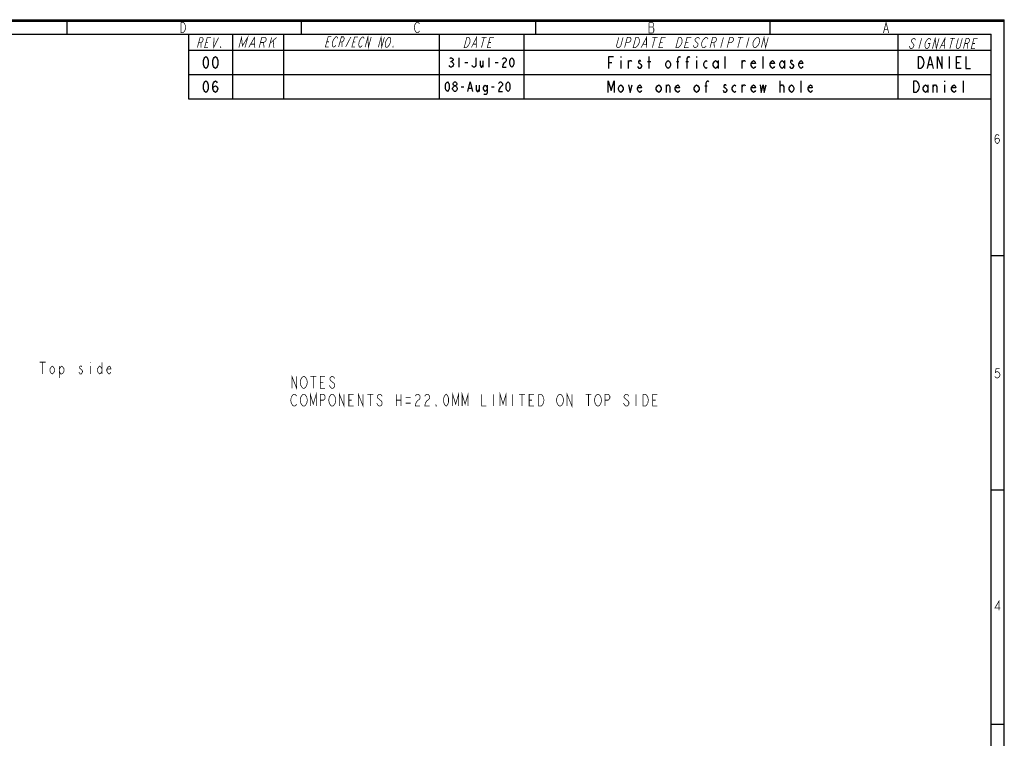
# Model space of a CAD drawing. Header units: millimetres. Extents: x 0 to 420, y 0 to 297.
# Tile 8 of 8: x 213 to 420, y 146 to 297. Entities that reach past the tile are written whole.
import ezdxf

# ---------------------------------------------------------------- set-up
doc = ezdxf.new("R2010")
doc.units = ezdxf.units.MM
doc.header["$LTSCALE"] = 23.1
doc.layers.get('0').update_dxf_attribs({"linetype": 'CONTINUOUS'})

msp = doc.modelspace()

# ---------------------------------------------------------------- linework, layer by layer
at = {"color": 7, "linetype": 'CONTINUOUS', "true_color": 0xf5f5f5}
for p, q in [((0, 297), (420, 297)), ((420, 0), (420, 297)), ((0.038, 296.671), (419.978, 296.671)), ((222.436, 296.671), (222.436, 293.928)), ((271.821, 296.671), (271.821, 293.928)), ((321.207, 296.671), (321.207, 293.928)), ((370.592, 296.671), (370.592, 293.928)), ((419.978, 0.358), (419.978, 296.671)), ((2.782, 293.928), (417.234, 293.928)), ((248.092, 293.928), (248.092, 280.32)), ((257.38, 293.928), (257.38, 280.32)), ((268.11, 293.928), (268.11, 280.32)), ((300.891, 293.928), (300.891, 280.32)), ((318.756, 293.928), (318.756, 280.32)), ((397.574, 293.928), (397.574, 280.32)), ((417.234, 3.102), (417.234, 293.928)), ((248.092, 290.551), (417.234, 290.551)), ((305.023, 288.993), (305.023, 286.993)), ((311.423, 286.993), (311.423, 288.993)), ((339.165, 289.243), (339.165, 289.035)), ((345.165, 286.743), (345.165, 289.243)), ((355.165, 289.243), (355.165, 289.035)), ((361.165, 286.743), (361.165, 289.243)), ((369.165, 286.743), (369.165, 289.243)), ((408.404, 289.243), (408.404, 286.743)), ((303.323, 288.16), (303.523, 288.16)), ((306.323, 287.993), (306.923, 287.993)), ((310.123, 288.327), (310.123, 286.993)), ((312.723, 287.993), (313.323, 287.993)), ((336.665, 287.993), (337.29, 287.993)), ((339.165, 288.41), (339.165, 286.743)), ((340.79, 286.743), (340.79, 288.41)), ((344.79, 288.202), (345.54, 288.202)), ((350.915, 288.202), (351.415, 288.202)), ((352.915, 288.202), (353.415, 288.202)), ((355.165, 288.41), (355.165, 286.743)), ((359.665, 288.41), (359.665, 286.743)), ((364.79, 286.743), (364.79, 288.41)), ((373.665, 288.41), (373.665, 286.743)), ((404.029, 287.577), (404.779, 287.577)), ((409.904, 287.993), (410.529, 287.993)), ((248.092, 285.435), (417.234, 285.435)), ((305.523, 282.878), (306.123, 282.878)), ((307.123, 282.544), (307.723, 282.544)), ((309.323, 283.211), (309.323, 281.878)), ((311.923, 282.878), (312.523, 282.878)), ((403.904, 283.294), (403.904, 281.628)), ((405.029, 281.628), (405.029, 283.294)), ((407.404, 284.128), (407.404, 283.919)), ((407.404, 283.294), (407.404, 281.628)), ((411.404, 281.628), (411.404, 284.128)), ((248.092, 280.32), (417.234, 280.32)), ((417.234, 247.286), (419.978, 247.286)), ((417.234, 197.9), (419.978, 197.9)), ((417.234, 148.515), (419.978, 148.515))]:
    msp.add_line(p, q, dxfattribs=at)
at = {"color": 7, "linetype": 'CONTINUOUS', "true_color": 0xfffff2}
for p, q in [((348.79, 281.628), (348.79, 283.294)), ((356.915, 283.086), (357.415, 283.086)), ((364.79, 281.628), (364.79, 283.294)), ((372.79, 281.628), (372.79, 284.128)), ((377.165, 281.628), (377.165, 284.128))]:
    msp.add_line(p, q, dxfattribs=at)
at = {"color": 7, "linetype": 'CONTINUOUS', "true_color": 0xf5f5f5, "const_width": 0.15}
for points in [[(247.365, 294.821), (247.146, 294.455), (246.926, 294.272), (246.487, 294.272), (246.487, 296.467)], [(246.487, 296.467), (246.926, 296.467), (247.146, 296.284)], [(247.146, 296.284), (247.365, 295.918), (247.475, 295.37), (247.365, 294.821)], [(295.982, 294.455), (295.763, 294.821), (295.653, 295.37), (295.763, 295.918), (295.873, 296.101), (295.982, 296.284), (296.202, 296.467), (296.421, 296.467), (296.641, 296.284), (296.751, 296.101)], [(296.751, 294.638), (296.641, 294.455), (296.421, 294.272), (296.202, 294.272), (295.982, 294.455)], [(345.149, 296.379), (345.149, 294.184), (345.917, 294.184)], [(346.136, 295.098), (345.917, 295.464), (346.027, 295.647), (346.027, 296.196), (345.917, 296.379), (345.149, 296.379)], [(345.149, 295.464), (345.917, 295.464)], [(345.917, 294.184), (346.136, 294.549), (346.136, 295.098)], [(394.534, 294.214), (395.083, 296.409), (395.632, 294.214)], [(394.754, 294.945), (395.412, 294.945)], [(249.93, 291.082), (250.506, 293.231), (250.983, 293.231), (251.125, 293.052), (251.173, 292.873), (251.077, 292.515), (250.933, 292.336), (250.695, 292.157), (250.218, 292.157)], [(252.217, 291.082), (251.455, 291.082), (252.031, 293.231), (252.793, 293.231)], [(253.46, 293.231), (253.361, 291.082), (254.413, 293.231)], [(258.685, 291.121), (259.261, 293.269), (259.429, 291.479), (260.556, 293.269), (259.98, 291.121)], [(260.757, 291.121), (261.98, 293.269), (262.052, 291.121)], [(262.958, 291.121), (263.534, 293.269), (264.181, 293.269), (264.392, 293.09), (264.473, 292.911), (264.377, 292.553), (264.2, 292.374), (263.893, 292.195), (263.246, 292.195)], [(265.605, 293.269), (265.029, 291.121)], [(265.269, 292.016), (266.641, 293.269)], [(265.931, 292.553), (266.065, 291.121)], [(277.617, 291.262), (276.92, 291.267), (277.513, 293.411), (278.21, 293.405)], [(278.375, 291.793), (278.436, 292.329), (278.672, 292.864), (278.945, 293.22)], [(278.945, 293.22), (279.169, 293.398), (279.343, 293.396), (279.468, 293.216), (279.506, 293.037)], [(279.708, 291.245), (280.302, 293.388), (280.737, 293.385), (280.862, 293.205), (280.9, 293.026), (280.801, 292.668), (280.664, 292.49), (280.441, 292.313), (280.005, 292.317)], [(281.19, 291.233), (282.306, 293.372)], [(283.194, 291.216), (282.497, 291.222), (283.09, 293.366), (283.787, 293.36)], [(284.028, 291.389), (283.952, 291.747), (284.014, 292.284), (284.249, 292.819), (284.522, 293.175)], [(284.522, 293.175), (284.746, 293.352), (284.92, 293.351), (285.045, 293.171), (285.083, 292.992)], [(285.286, 291.199), (285.879, 293.343), (285.983, 291.194), (286.576, 293.338)], [(288.074, 291.177), (288.667, 293.321), (288.771, 291.171), (289.364, 293.315)], [(289.605, 291.343), (289.529, 291.702), (289.591, 292.239), (289.826, 292.774), (290.099, 293.13)], [(290.099, 293.13), (290.323, 293.307), (290.497, 293.306), (290.622, 293.126)], [(290.622, 293.126), (290.697, 292.767), (290.636, 292.23), (290.401, 291.695)], [(306.74, 293.269), (307.146, 293.269), (307.301, 293.09), (307.355, 292.911), (307.408, 292.732), (307.366, 292.195), (307.12, 291.658), (306.971, 291.479), (306.821, 291.3), (306.57, 291.121), (306.164, 291.121), (306.74, 293.269)], [(307.687, 291.121), (308.771, 293.269), (308.703, 291.121)], [(310.396, 293.269), (309.82, 291.121)], [(309.888, 293.269), (310.904, 293.269)], [(311.851, 291.121), (311.039, 291.121), (311.615, 293.269), (312.427, 293.269)], [(339.648, 293.255), (339.168, 291.465), (339.007, 291.286), (338.734, 291.107), (338.509, 291.107), (338.332, 291.286), (338.267, 291.465), (338.747, 293.255)], [(339.972, 291.107), (340.548, 293.255), (341.111, 293.255), (341.288, 293.076), (341.352, 292.897), (341.256, 292.539), (341.096, 292.36), (340.823, 292.181), (340.26, 292.181)], [(342.349, 293.255), (342.799, 293.255), (342.976, 293.076), (343.041, 292.897), (343.105, 292.718), (343.074, 292.181), (342.817, 291.644), (342.657, 291.465), (342.496, 291.286), (342.223, 291.107), (341.773, 291.107), (342.349, 293.255)], [(343.461, 291.107), (344.6, 293.255), (344.587, 291.107)], [(346.4, 293.255), (345.825, 291.107)], [(345.838, 293.255), (346.963, 293.255)], [(348.076, 291.107), (347.175, 291.107), (347.751, 293.255), (348.651, 293.255)], [(352.109, 292.718), (352.078, 292.181), (351.821, 291.644), (351.661, 291.465), (351.5, 291.286), (351.227, 291.107), (350.777, 291.107), (351.352, 293.255)], [(351.352, 293.255), (351.803, 293.255), (351.98, 293.076), (352.109, 292.718)], [(353.478, 291.107), (352.577, 291.107), (353.153, 293.255), (354.054, 293.255)], [(355.758, 292.897), (355.694, 293.076), (355.517, 293.255), (355.292, 293.255), (355.019, 293.076), (354.858, 292.897), (354.81, 292.718), (354.875, 292.539)], [(354.875, 292.539), (355.406, 292.002)], [(356.339, 291.286), (356.21, 291.644), (356.242, 292.181), (356.498, 292.718), (356.659, 292.897), (356.819, 293.076), (357.092, 293.255), (357.317, 293.255), (357.495, 293.076), (357.559, 292.897)], [(357.98, 291.107), (358.555, 293.255), (359.118, 293.255), (359.295, 293.076), (359.36, 292.897), (359.264, 292.539), (359.103, 292.36), (358.83, 292.181), (358.268, 292.181)], [(360.806, 293.255), (360.231, 291.107)], [(361.581, 291.107), (362.157, 293.255), (362.72, 293.255), (362.897, 293.076), (362.961, 292.897), (362.865, 292.539), (362.705, 292.36), (362.432, 292.181), (361.869, 292.181)], [(364.408, 293.255), (363.832, 291.107)], [(363.845, 293.255), (364.971, 293.255)], [(366.209, 293.255), (365.633, 291.107)], [(367.98, 291.465), (367.819, 291.286), (367.546, 291.107), (367.321, 291.107), (367.144, 291.286), (367.079, 291.465), (367.015, 291.644), (367.046, 292.181), (367.303, 292.718), (367.624, 293.076)], [(367.624, 293.076), (367.897, 293.255), (368.122, 293.255), (368.299, 293.076), (368.364, 292.897), (368.428, 292.718), (368.397, 292.181), (368.14, 291.644), (367.98, 291.465)], [(368.784, 291.107), (369.36, 293.255), (369.685, 291.107), (370.26, 293.255)], [(401.253, 292.696), (401.199, 292.875), (401.043, 293.054), (400.839, 293.054), (400.587, 292.875), (400.437, 292.696), (400.389, 292.517), (400.443, 292.338)], [(402.574, 293.054), (401.998, 290.906)], [(403.918, 291.98), (404.326, 291.98), (404.134, 291.264), (403.984, 291.085), (403.732, 290.906), (403.528, 290.906), (403.372, 291.085), (403.318, 291.264), (403.264, 291.443), (403.306, 291.98), (403.552, 292.517), (403.852, 292.875)], [(403.852, 292.875), (404.104, 293.054), (404.308, 293.054), (404.464, 292.875), (404.518, 292.696)], [(404.855, 290.906), (405.431, 293.054), (405.671, 290.906), (406.247, 293.054)], [(406.385, 290.906), (407.471, 293.054), (407.406, 290.906)], [(409.104, 293.054), (408.528, 290.906)], [(408.594, 293.054), (409.614, 293.054)], [(411.144, 293.054), (410.665, 291.264), (410.515, 291.085), (410.263, 290.906), (410.059, 290.906), (409.902, 291.085), (409.848, 291.264), (410.328, 293.054)], [(411.385, 290.906), (411.961, 293.054), (412.471, 293.054), (412.627, 292.875), (412.681, 292.696), (412.585, 292.338), (412.435, 292.159), (412.183, 291.98), (411.673, 291.98)], [(413.834, 290.906), (413.018, 290.906), (413.593, 293.054), (414.41, 293.054)], [(250.695, 292.157), (250.693, 291.082)], [(251.743, 292.157), (252.219, 292.157)], [(254.886, 291.082), (254.79, 291.082), (254.838, 291.261), (254.886, 291.082)], [(261.208, 291.837), (261.984, 291.837)], [(263.893, 292.195), (263.994, 291.121)], [(277.217, 292.339), (277.652, 292.336)], [(279.11, 291.608), (278.974, 291.43), (278.75, 291.252), (278.576, 291.254), (278.451, 291.434), (278.375, 291.793)], [(280.441, 292.313), (280.406, 291.239)], [(282.794, 292.294), (283.229, 292.29)], [(284.687, 291.562), (284.551, 291.384), (284.327, 291.207), (284.153, 291.209), (284.028, 291.389)], [(290.401, 291.695), (290.128, 291.339), (289.904, 291.162), (289.73, 291.163), (289.605, 291.343)], [(291.211, 291.151), (291.124, 291.152), (291.173, 291.331), (291.211, 291.151)], [(308.082, 291.837), (308.692, 291.837)], [(311.327, 292.195), (311.834, 292.195)], [(343.878, 291.823), (344.553, 291.823)], [(347.463, 292.181), (348.026, 292.181)], [(352.865, 292.181), (353.428, 292.181)], [(355.406, 292.002), (355.471, 291.823), (355.375, 291.465), (355.214, 291.286), (354.941, 291.107), (354.716, 291.107), (354.539, 291.286), (354.474, 291.465), (354.41, 291.644)], [(357.175, 291.465), (357.015, 291.286), (356.742, 291.107), (356.517, 291.107), (356.339, 291.286)], [(358.83, 292.181), (358.88, 291.107)], [(400.443, 292.338), (400.911, 291.801), (400.965, 291.622), (400.869, 291.264), (400.719, 291.085), (400.467, 290.906), (400.263, 290.906), (400.107, 291.085), (400.053, 291.264), (399.999, 291.443)], [(406.781, 291.622), (407.393, 291.622)], [(412.183, 291.98), (412.201, 290.906)], [(413.305, 291.98), (413.816, 291.98)], [(418.024, 271.539), (418.148, 271.869), (418.518, 272.033), (418.889, 271.869), (419.012, 271.539), (418.889, 271.21), (418.765, 271.046), (418.518, 270.881), (418.271, 271.046), (418.148, 271.21), (418.024, 271.539), (418.024, 272.198), (418.148, 272.527), (418.271, 272.692), (418.518, 272.856), (418.765, 272.692), (418.889, 272.527)], [(418.991, 223.471), (418.25, 223.471), (418.127, 222.648), (418.373, 222.812), (418.62, 222.812), (418.867, 222.648), (418.991, 222.483), (419.114, 222.154), (418.991, 221.825), (418.867, 221.66), (418.62, 221.495), (418.373, 221.495), (418.127, 221.66), (418.003, 221.825)], [(418.9, 172.54), (418.9, 174.515), (418.036, 173.034), (419.147, 173.034)]]:
    msp.add_lwpolyline(points, dxfattribs=at)
at = {"color": 7, "linetype": 'CONTINUOUS', "true_color": 0xf5f5f5}
for points in [[(251.736, 286.743), (251.486, 286.952), (251.361, 287.16), (251.236, 287.577), (251.236, 288.41), (251.361, 288.827), (251.486, 289.035), (251.736, 289.243), (251.986, 289.035), (252.111, 288.827), (252.236, 288.41), (252.236, 287.577), (252.111, 287.16), (251.986, 286.952), (251.736, 286.743)], [(253.736, 286.743), (253.486, 286.952), (253.361, 287.16), (253.236, 287.577), (253.236, 288.41), (253.361, 288.827), (253.486, 289.035), (253.736, 289.243), (253.986, 289.035), (254.111, 288.827), (254.236, 288.41), (254.236, 287.577), (254.111, 287.16), (253.986, 286.952), (253.736, 286.743)], [(303.123, 288.827), (303.323, 288.993), (303.523, 288.993), (303.723, 288.827), (303.823, 288.66), (303.823, 288.493), (303.723, 288.327), (303.523, 288.16), (303.723, 287.993), (303.823, 287.827), (303.923, 287.66), (303.923, 287.493), (303.823, 287.327), (303.723, 287.16), (303.523, 286.993), (303.323, 286.993), (303.123, 287.16), (303.023, 287.327)], [(308.623, 288.993), (308.623, 287.327), (308.523, 287.16), (308.323, 286.993), (308.123, 286.993), (307.923, 287.16), (307.823, 287.327)], [(314.223, 288.66), (314.323, 288.827), (314.523, 288.993), (314.723, 288.993), (314.923, 288.827), (315.023, 288.66), (315.023, 288.327), (314.923, 288.16), (314.723, 287.993), (314.523, 287.827), (314.323, 287.493), (314.223, 286.993), (315.023, 286.993)], [(316.223, 286.993), (316.023, 287.16), (315.923, 287.327), (315.823, 287.66), (315.823, 288.327), (315.923, 288.66), (316.023, 288.827), (316.223, 288.993), (316.423, 288.827), (316.523, 288.66), (316.623, 288.327), (316.623, 287.66), (316.523, 287.327), (316.423, 287.16), (316.223, 286.993)], [(336.665, 286.743), (336.665, 289.243), (337.665, 289.243)], [(351.165, 286.743), (351.165, 288.827), (351.415, 289.243), (351.54, 289.243), (351.665, 289.035)], [(353.165, 286.743), (353.165, 288.827), (353.415, 289.243), (353.54, 289.243), (353.665, 289.035)], [(401.904, 289.243), (402.404, 289.243), (402.654, 289.035), (402.779, 288.827), (402.904, 288.618), (403.029, 287.993), (402.904, 287.368), (402.779, 287.16), (402.654, 286.952), (402.404, 286.743), (401.904, 286.743), (401.904, 289.243)], [(403.779, 286.743), (404.404, 289.243), (405.029, 286.743)], [(405.904, 286.743), (405.904, 289.243), (406.904, 286.743), (406.904, 289.243)], [(410.904, 286.743), (409.904, 286.743), (409.904, 289.243), (410.904, 289.243)], [(411.904, 289.243), (411.904, 286.743), (412.904, 286.743)], [(309.523, 288.327), (309.523, 287.327), (309.723, 286.993), (309.923, 286.993), (310.123, 287.327)], [(340.79, 287.993), (341.04, 288.41), (341.29, 288.41), (341.415, 288.202)], [(343.415, 288.202), (343.29, 288.41), (343.04, 288.41), (342.915, 288.202), (342.915, 287.993), (343.165, 287.785), (343.415, 287.577), (343.54, 287.368), (343.54, 287.16), (343.415, 286.952), (343.29, 286.743), (343.04, 286.743), (342.915, 286.952), (342.79, 287.16)], [(349.665, 287.368), (349.415, 286.952), (349.165, 286.743), (348.915, 286.952), (348.665, 287.368), (348.665, 287.785), (348.915, 288.202), (349.165, 288.41), (349.415, 288.202), (349.665, 287.785), (349.665, 287.368)], [(357.415, 286.952), (357.165, 286.743), (356.915, 286.952), (356.665, 287.368), (356.665, 287.785), (356.915, 288.202), (357.165, 288.41), (357.415, 288.202)], [(359.665, 287.368), (359.415, 286.952), (359.165, 286.743), (358.915, 286.952), (358.665, 287.368), (358.665, 287.785), (358.915, 288.202), (359.165, 288.41), (359.415, 288.202), (359.665, 287.785)], [(364.79, 287.993), (365.04, 288.41), (365.29, 288.41), (365.415, 288.202)], [(367.54, 287.16), (367.415, 286.952), (367.165, 286.743), (366.915, 286.952), (366.665, 287.368), (366.665, 287.785), (366.915, 288.202), (367.165, 288.41), (367.415, 288.202), (367.54, 287.785), (366.665, 287.785)], [(371.54, 287.16), (371.415, 286.952), (371.165, 286.743), (370.915, 286.952), (370.665, 287.368), (370.665, 287.785), (370.915, 288.202), (371.165, 288.41), (371.415, 288.202), (371.54, 287.785), (370.665, 287.785)], [(373.665, 287.368), (373.415, 286.952), (373.165, 286.743), (372.915, 286.952), (372.665, 287.368), (372.665, 287.785), (372.915, 288.202), (373.165, 288.41), (373.415, 288.202), (373.665, 287.785)], [(375.415, 288.202), (375.29, 288.41), (375.04, 288.41), (374.915, 288.202), (374.915, 287.993), (375.165, 287.785), (375.415, 287.577), (375.54, 287.368), (375.54, 287.16), (375.415, 286.952), (375.29, 286.743), (375.04, 286.743), (374.915, 286.952), (374.79, 287.16)], [(377.54, 287.16), (377.415, 286.952), (377.165, 286.743), (376.915, 286.952), (376.665, 287.368), (376.665, 287.785), (376.915, 288.202), (377.165, 288.41), (377.415, 288.202), (377.54, 287.785), (376.665, 287.785)], [(251.736, 281.628), (251.486, 281.836), (251.361, 282.044), (251.236, 282.461), (251.236, 283.294), (251.361, 283.711), (251.486, 283.919), (251.736, 284.128), (251.986, 283.919), (252.111, 283.711), (252.236, 283.294), (252.236, 282.461), (252.111, 282.044), (251.986, 281.836), (251.736, 281.628)], [(253.236, 282.461), (253.361, 282.878), (253.736, 283.086), (254.111, 282.878), (254.236, 282.461), (254.111, 282.044), (253.986, 281.836), (253.736, 281.628), (253.486, 281.836), (253.361, 282.044), (253.236, 282.461), (253.236, 283.294), (253.361, 283.711), (253.486, 283.919), (253.736, 284.128), (253.986, 283.919), (254.111, 283.711)], [(302.623, 281.878), (302.423, 282.044), (302.323, 282.211), (302.223, 282.544), (302.223, 283.211), (302.323, 283.544), (302.423, 283.711), (302.623, 283.878), (302.823, 283.711), (302.923, 283.544), (303.023, 283.211), (303.023, 282.544), (302.923, 282.211), (302.823, 282.044), (302.623, 281.878)], [(304.123, 281.878), (303.923, 282.044), (303.823, 282.211), (303.723, 282.378), (303.723, 282.544), (303.823, 282.711), (303.923, 282.878), (304.123, 283.044), (304.323, 283.044), (304.523, 282.878), (304.623, 282.711), (304.723, 282.544), (304.723, 282.378), (304.623, 282.211), (304.523, 282.044), (304.323, 281.878), (304.123, 281.878)], [(304.123, 283.044), (303.923, 283.211), (303.823, 283.378), (303.823, 283.544), (303.923, 283.711), (304.123, 283.878), (304.323, 283.878), (304.523, 283.711), (304.623, 283.544), (304.623, 283.378), (304.523, 283.211), (304.323, 283.044)], [(306.923, 281.878), (307.423, 283.878), (307.923, 281.878)], [(308.723, 283.211), (308.723, 282.211), (308.923, 281.878), (309.123, 281.878), (309.323, 282.211)], [(311.023, 282.378), (310.823, 282.044), (310.623, 281.878), (310.423, 282.044), (310.223, 282.378), (310.223, 282.711), (310.423, 283.044), (310.623, 283.211), (310.823, 283.044), (311.023, 282.711)], [(311.023, 283.211), (311.023, 281.711), (310.923, 281.378), (310.823, 281.211), (310.423, 281.211), (310.323, 281.378)], [(313.423, 283.544), (313.523, 283.711), (313.723, 283.878), (313.923, 283.878), (314.123, 283.711), (314.223, 283.544), (314.223, 283.211), (314.123, 283.044), (313.923, 282.878), (313.723, 282.711), (313.523, 282.378), (313.423, 281.878), (314.223, 281.878)], [(315.423, 281.878), (315.223, 282.044), (315.123, 282.211), (315.023, 282.544), (315.023, 283.211), (315.123, 283.544), (315.223, 283.711), (315.423, 283.878), (315.623, 283.711), (315.723, 283.544), (315.823, 283.211), (315.823, 282.544), (315.723, 282.211), (315.623, 282.044), (315.423, 281.878)], [(400.904, 284.128), (401.404, 284.128), (401.654, 283.919), (401.779, 283.711), (401.904, 283.503), (402.029, 282.878), (401.904, 282.253), (401.779, 282.044), (401.654, 281.836), (401.404, 281.628), (400.904, 281.628), (400.904, 284.128)], [(403.904, 282.253), (403.654, 281.836), (403.404, 281.628), (403.154, 281.836), (402.904, 282.253), (402.904, 282.669), (403.154, 283.086), (403.404, 283.294), (403.654, 283.086), (403.904, 282.669)], [(405.029, 282.878), (405.279, 283.294), (405.529, 283.294), (405.779, 282.878), (405.779, 281.628)], [(409.779, 282.044), (409.654, 281.836), (409.404, 281.628), (409.154, 281.836), (408.904, 282.253), (408.904, 282.669), (409.154, 283.086), (409.404, 283.294), (409.654, 283.086), (409.779, 282.669), (408.904, 282.669)]]:
    msp.add_lwpolyline(points, dxfattribs=at)
at = {"color": 7, "linetype": 'CONTINUOUS', "true_color": 0xfffff2}
for points in [[(336.54, 281.628), (336.54, 284.128), (337.165, 282.044), (337.79, 284.128), (337.79, 281.628)], [(339.665, 282.253), (339.415, 281.836), (339.165, 281.628), (338.915, 281.836), (338.665, 282.253), (338.665, 282.669), (338.915, 283.086), (339.165, 283.294), (339.415, 283.086), (339.665, 282.669), (339.665, 282.253)], [(340.79, 283.294), (341.165, 281.628), (341.54, 283.294)], [(343.54, 282.044), (343.415, 281.836), (343.165, 281.628), (342.915, 281.836), (342.665, 282.253), (342.665, 282.669), (342.915, 283.086), (343.165, 283.294), (343.415, 283.086), (343.54, 282.669), (342.665, 282.669)], [(347.665, 282.253), (347.415, 281.836), (347.165, 281.628), (346.915, 281.836), (346.665, 282.253), (346.665, 282.669), (346.915, 283.086), (347.165, 283.294), (347.415, 283.086), (347.665, 282.669), (347.665, 282.253)], [(348.79, 282.878), (349.04, 283.294), (349.29, 283.294), (349.54, 282.878), (349.54, 281.628)], [(351.54, 282.044), (351.415, 281.836), (351.165, 281.628), (350.915, 281.836), (350.665, 282.253), (350.665, 282.669), (350.915, 283.086), (351.165, 283.294), (351.415, 283.086), (351.54, 282.669), (350.665, 282.669)], [(355.665, 282.253), (355.415, 281.836), (355.165, 281.628), (354.915, 281.836), (354.665, 282.253), (354.665, 282.669), (354.915, 283.086), (355.165, 283.294), (355.415, 283.086), (355.665, 282.669), (355.665, 282.253)], [(357.165, 281.628), (357.165, 283.711), (357.415, 284.128), (357.54, 284.128), (357.665, 283.919)], [(361.415, 283.086), (361.29, 283.294), (361.04, 283.294), (360.915, 283.086), (360.915, 282.878), (361.165, 282.669), (361.415, 282.461), (361.54, 282.253), (361.54, 282.044), (361.415, 281.836), (361.29, 281.628), (361.04, 281.628), (360.915, 281.836), (360.79, 282.044)], [(363.415, 281.836), (363.165, 281.628), (362.915, 281.836), (362.665, 282.253), (362.665, 282.669), (362.915, 283.086), (363.165, 283.294), (363.415, 283.086)], [(364.79, 282.878), (365.04, 283.294), (365.29, 283.294), (365.415, 283.086)], [(367.54, 282.044), (367.415, 281.836), (367.165, 281.628), (366.915, 281.836), (366.665, 282.253), (366.665, 282.669), (366.915, 283.086), (367.165, 283.294), (367.415, 283.086), (367.54, 282.669), (366.665, 282.669)], [(368.54, 283.294), (368.79, 281.628), (369.165, 283.294), (369.415, 281.628), (369.79, 283.294)], [(372.79, 282.878), (372.79, 283.086), (373.04, 283.294), (373.165, 283.294), (373.29, 283.294), (373.54, 282.878), (373.54, 281.628)], [(375.665, 282.253), (375.415, 281.836), (375.165, 281.628), (374.915, 281.836), (374.665, 282.253), (374.665, 282.669), (374.915, 283.086), (375.165, 283.294), (375.415, 283.086), (375.665, 282.669), (375.665, 282.253)], [(379.54, 282.044), (379.415, 281.836), (379.165, 281.628), (378.915, 281.836), (378.665, 282.253), (378.665, 282.669), (378.915, 283.086), (379.165, 283.294), (379.415, 283.086), (379.54, 282.669), (378.665, 282.669)]]:
    msp.add_lwpolyline(points, dxfattribs=at)
at = {"color": 2, "linetype": 'CONTINUOUS', "const_width": 0.15}
for points in [[(216.738, 224.819), (217.988, 224.819)], [(217.363, 224.819), (217.363, 222.319)], [(227.363, 224.819), (227.363, 224.611)], [(229.863, 224.819), (229.863, 222.319)], [(219.863, 222.944), (219.613, 222.527), (219.363, 222.319), (219.113, 222.527), (218.863, 222.944), (218.863, 223.361), (219.113, 223.777), (219.363, 223.986), (219.613, 223.777), (219.863, 223.361), (219.863, 222.944)], [(220.863, 223.361), (221.113, 223.777), (221.363, 223.986), (221.613, 223.777), (221.863, 223.361), (221.863, 222.944), (221.613, 222.527), (221.363, 222.319), (221.113, 222.319), (220.863, 222.944)], [(220.863, 223.986), (220.863, 221.486)], [(225.238, 222.319), (224.988, 222.736)], [(225.613, 223.777), (225.488, 223.986), (225.238, 223.986), (225.113, 223.777), (225.113, 223.569), (225.363, 223.361), (225.613, 223.152), (225.738, 222.944), (225.738, 222.736)], [(225.738, 222.736), (225.488, 222.319), (225.238, 222.319)], [(227.363, 223.986), (227.363, 222.319)], [(229.863, 222.944), (229.613, 222.527), (229.363, 222.319), (229.113, 222.527), (228.863, 222.944), (228.863, 223.361), (229.113, 223.777), (229.363, 223.986), (229.613, 223.777), (229.863, 223.361)], [(231.738, 222.736), (231.613, 222.527), (231.363, 222.319), (231.113, 222.527), (230.863, 222.944), (230.863, 223.361), (231.113, 223.777), (231.363, 223.986), (231.613, 223.777), (231.738, 223.361), (230.863, 223.361)], [(269.869, 219.308), (269.869, 221.808), (270.869, 219.308), (270.869, 221.808)], [(271.994, 219.517), (271.744, 219.933), (271.619, 220.558), (271.744, 221.183)], [(271.744, 221.183), (271.994, 221.6), (272.244, 221.808), (272.494, 221.808), (272.744, 221.6), (272.994, 221.183)], [(272.994, 221.183), (273.119, 220.558), (272.994, 219.933), (272.869, 219.725)], [(273.744, 221.808), (274.994, 221.808)], [(274.369, 221.808), (274.369, 219.308)], [(276.869, 219.308), (275.869, 219.308), (275.869, 221.808), (276.869, 221.808)], [(275.869, 220.558), (276.494, 220.558)], [(277.994, 219.517), (277.744, 219.933)], [(278.869, 221.392), (278.744, 221.6), (278.494, 221.808), (278.244, 221.808), (277.994, 221.6), (277.869, 221.392), (277.869, 221.183), (277.994, 220.975), (278.244, 220.767)], [(278.244, 220.767), (278.744, 220.35), (278.869, 220.142), (278.869, 219.725), (278.744, 219.517), (278.494, 219.308), (278.244, 219.308), (277.994, 219.517)], [(269.744, 217.433), (269.994, 217.85), (270.244, 218.058), (270.494, 218.058), (270.744, 217.85), (270.869, 217.642)], [(271.744, 217.433), (271.994, 217.85), (272.244, 218.058), (272.494, 218.058), (272.744, 217.85), (272.994, 217.433)], [(272.869, 219.725), (272.744, 219.517), (272.494, 219.308), (272.244, 219.308), (271.994, 219.517)], [(273.744, 215.558), (273.744, 218.058), (274.369, 215.975), (274.994, 218.058), (274.994, 215.558)], [(275.869, 215.558), (275.869, 218.058), (276.494, 218.058), (276.744, 217.85), (276.869, 217.642), (276.869, 217.225), (276.744, 217.016), (276.494, 216.808), (275.869, 216.808)], [(277.744, 217.433), (277.994, 217.85), (278.244, 218.058), (278.494, 218.058), (278.744, 217.85), (278.994, 217.433)], [(279.869, 215.558), (279.869, 218.058), (280.869, 215.558), (280.869, 218.058)], [(282.869, 215.558), (281.869, 215.558), (281.869, 218.058), (282.869, 218.058)], [(283.869, 215.558), (283.869, 218.058), (284.869, 215.558), (284.869, 218.058)], [(285.744, 218.058), (286.994, 218.058)], [(286.369, 218.058), (286.369, 215.558)], [(288.869, 217.642), (288.744, 217.85), (288.494, 218.058), (288.244, 218.058), (287.994, 217.85), (287.869, 217.642), (287.869, 217.433), (287.994, 217.225), (288.244, 217.016), (288.494, 216.808), (288.744, 216.6), (288.869, 216.391), (288.869, 215.975), (288.744, 215.766), (288.494, 215.558), (288.244, 215.558), (287.994, 215.766)], [(291.869, 218.058), (291.869, 215.558)], [(292.869, 218.058), (292.869, 215.558)], [(295.869, 217.642), (295.994, 217.85), (296.244, 218.058), (296.494, 218.058), (296.744, 217.85), (296.869, 217.642), (296.869, 217.225), (296.744, 217.016), (296.494, 216.808), (296.244, 216.6), (295.994, 216.183), (295.869, 215.558), (296.869, 215.558)], [(297.869, 217.642), (297.994, 217.85), (298.244, 218.058), (298.494, 218.058), (298.744, 217.85), (298.869, 217.642), (298.869, 217.225), (298.744, 217.016), (298.494, 216.808), (298.244, 216.6), (297.994, 216.183), (297.869, 215.558), (298.869, 215.558)], [(302.369, 215.558), (302.119, 215.766), (301.994, 215.975), (301.869, 216.391), (301.869, 217.225), (301.994, 217.642), (302.119, 217.85), (302.369, 218.058), (302.619, 217.85), (302.744, 217.642), (302.869, 217.225), (302.869, 216.391), (302.744, 215.975), (302.619, 215.766), (302.369, 215.558)], [(303.744, 215.558), (303.744, 218.058), (304.369, 215.975), (304.994, 218.058), (304.994, 215.558)], [(305.744, 215.558), (305.744, 218.058), (306.369, 215.975), (306.994, 218.058), (306.994, 215.558)], [(309.869, 218.058), (309.869, 215.558), (310.869, 215.558)], [(312.369, 218.058), (312.369, 215.558)], [(313.744, 215.558), (313.744, 218.058), (314.369, 215.975), (314.994, 218.058), (314.994, 215.558)], [(316.369, 218.058), (316.369, 215.558)], [(317.744, 218.058), (318.994, 218.058)], [(318.369, 218.058), (318.369, 215.558)], [(320.869, 215.558), (319.869, 215.558), (319.869, 218.058), (320.869, 218.058)], [(321.869, 218.058), (322.369, 218.058), (322.619, 217.85), (322.869, 217.433)], [(322.869, 217.433), (322.994, 216.808), (322.869, 216.183), (322.744, 215.975), (322.619, 215.766), (322.369, 215.558), (321.869, 215.558), (321.869, 218.058)], [(325.744, 217.433), (325.994, 217.85), (326.244, 218.058), (326.494, 218.058), (326.744, 217.85)], [(326.744, 217.85), (326.994, 217.433), (327.119, 216.808), (326.994, 216.183), (326.869, 215.975)], [(327.869, 215.558), (327.869, 218.058), (328.869, 215.558), (328.869, 218.058)], [(331.744, 218.058), (332.994, 218.058)], [(332.369, 218.058), (332.369, 215.558)], [(333.744, 217.433), (333.994, 217.85), (334.244, 218.058), (334.494, 218.058), (334.744, 217.85)], [(334.744, 217.85), (334.994, 217.433), (335.119, 216.808), (334.994, 216.183)], [(335.869, 215.558), (335.869, 218.058), (336.494, 218.058), (336.744, 217.85), (336.869, 217.642), (336.869, 217.225), (336.744, 217.016), (336.494, 216.808), (335.869, 216.808)], [(340.869, 217.642), (340.744, 217.85), (340.494, 218.058), (340.244, 218.058), (339.994, 217.85), (339.869, 217.642), (339.869, 217.433), (339.994, 217.225)], [(342.369, 218.058), (342.369, 215.558)], [(343.869, 218.058), (344.369, 218.058), (344.619, 217.85)], [(344.869, 216.183), (344.619, 215.766), (344.369, 215.558), (343.869, 215.558), (343.869, 218.058)], [(344.619, 217.85), (344.869, 217.433), (344.994, 216.808), (344.869, 216.183)], [(346.869, 215.558), (345.869, 215.558), (345.869, 218.058), (346.869, 218.058)], [(269.994, 215.766), (269.744, 216.183), (269.619, 216.808), (269.744, 217.433)], [(270.869, 215.975), (270.744, 215.766), (270.494, 215.558), (270.244, 215.558), (269.994, 215.766)], [(271.994, 215.766), (271.744, 216.183), (271.619, 216.808), (271.744, 217.433)], [(272.869, 215.975), (272.744, 215.766), (272.494, 215.558), (272.244, 215.558), (271.994, 215.766)], [(272.994, 217.433), (273.119, 216.808), (272.994, 216.183), (272.869, 215.975)], [(277.994, 215.766), (277.744, 216.183), (277.619, 216.808), (277.744, 217.433)], [(278.869, 215.975), (278.744, 215.766), (278.494, 215.558), (278.244, 215.558), (277.994, 215.766)], [(278.994, 217.433), (279.119, 216.808), (278.994, 216.183), (278.869, 215.975)], [(281.869, 216.808), (282.494, 216.808)], [(287.994, 215.766), (287.744, 216.183)], [(291.869, 216.808), (292.869, 216.808)], [(293.869, 217.433), (294.869, 217.433)], [(293.869, 216.183), (294.869, 216.183)], [(300.369, 215.558), (300.244, 215.558), (300.244, 215.766), (300.369, 215.558)], [(319.869, 216.808), (320.494, 216.808)], [(325.994, 215.766), (325.744, 216.183), (325.619, 216.808), (325.744, 217.433)], [(326.869, 215.975), (326.744, 215.766), (326.494, 215.558), (326.244, 215.558), (325.994, 215.766)], [(333.994, 215.766), (333.744, 216.183), (333.619, 216.808), (333.744, 217.433)], [(334.994, 216.183), (334.744, 215.766), (334.494, 215.558), (334.244, 215.558), (333.994, 215.766)], [(339.994, 215.766), (339.744, 216.183)], [(339.994, 217.225), (340.494, 216.808), (340.744, 216.6), (340.869, 216.391), (340.869, 215.975), (340.744, 215.766), (340.494, 215.558), (340.244, 215.558), (339.994, 215.766)], [(345.869, 216.808), (346.494, 216.808)]]:
    msp.add_lwpolyline(points, dxfattribs=at)

doc.saveas('drawing.dxf')
